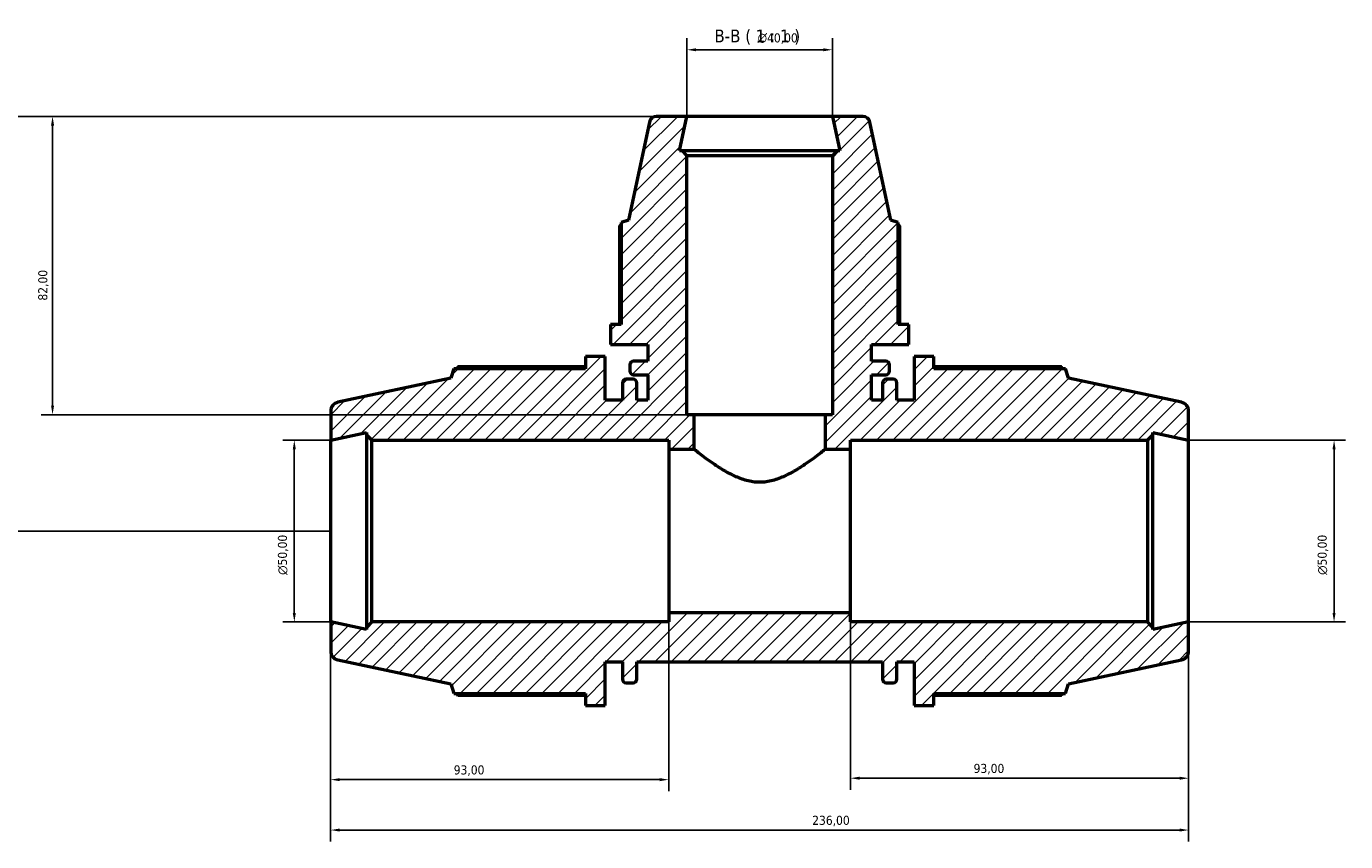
# Model space of a CAD drawing. Header units: millimetres. Extents: x 0 to 1023, y 0 to 938.
# Tile 6 of 8: x 240 to 603, y 714 to 938. Entities that reach past the tile are written whole.
import ezdxf

# ---------------------------------------------------------------- set-up
doc = ezdxf.new("R2010")
doc.units = ezdxf.units.MM
for name, color, linetype, lineweight in [('Dimension (ISO)', 7, 'Continuous', 25), ('Hatch (ISO)', 7, 'Continuous', 18), ('Symbol (ISO)', 7, 'Continuous', 25), ('Visible (ISO)', 7, 'Continuous', 50)]:
    doc.layers.add(name, color=color, linetype=linetype, lineweight=lineweight)
doc.styles.add('Label Text (ISO)', font='tahoma.ttf')
doc.styles.add('Note Text (ISO)', font='tahoma.ttf')
doc.dimstyles.new('Default (ISO)', dxfattribs={"dimtxt": 2.5, "dimasz": 2.5, "dimexe": 3.175, "dimexo": 0, "dimgap": 0.762, "dimtad": 1, "dimrnd": 1e-08, "dimzin": 0, "dimtxsty": 'Note Text (ISO)', "dimcen": 0.09, "dimdle": 10, "dimclrd": 256, "dimclre": 256, "dimclrt": 232, "dimazin": 0, "dimtfac": 1.40208, "dimtmove": 0, "dimatfit": 3, "dimfxl": 1, "dimtolj": 1, "dimtzin": 0, "dimlwd": -1, "dimlwe": -1, "dimarcsym": 0})

# ---------------------------------------------------------------- blocks, each defined once
blk = doc.blocks.new('*D7')
at = {"layer": 'Defpoints', "color": 0, "transparency": 16777216}
for p in [(461.53, 931.24), (421.53, 912.92), (461.53, 912.92)]:
    blk.add_point(p, dxfattribs=at)
at = {"layer": 'Dimension (ISO)', "transparency": 16777216}
for p, q in [((421.53, 912.92), (421.53, 934.42)), ((461.53, 912.92), (461.53, 934.42)), ((424.03, 931.24), (459.03, 931.24))]:
    blk.add_line(p, q, dxfattribs=at)
for points in [[(424.03, 931.66), (424.03, 930.83), (421.53, 931.24)], [(459.03, 931.66), (459.03, 930.83), (461.53, 931.24)]]:
    blk.add_solid(points, dxfattribs=at)
at = {"layer": 'Dimension (ISO)', "color": 232, "true_color": 0xca0064, "transparency": 16777216, "insert": (440.98, 935.77), "char_height": 2.5, "attachment_point": 1, "style": 'Note Text (ISO)'}
blk.add_mtext('\\A1;\\fAIGDT|b0|i0;\\H2.5000;\\ln\\fTahoma|b0|i0;\\H2.5000;40,00', dxfattribs=at)
blk = doc.blocks.new('*D8')
at = {"layer": 'Defpoints', "color": 0, "transparency": 16777216}
for p in [(559.53, 823.92), (559.53, 773.92), (599.53, 773.92)]:
    blk.add_point(p, dxfattribs=at)
at = {"layer": 'Dimension (ISO)', "transparency": 16777216}
for p, q in [((559.53, 823.92), (602.71, 823.92)), ((599.53, 821.42), (599.53, 776.42)), ((559.53, 773.92), (602.71, 773.92))]:
    blk.add_line(p, q, dxfattribs=at)
for points in [[(599.11, 821.42), (599.95, 821.42), (599.53, 823.92)], [(599.11, 776.42), (599.95, 776.42), (599.53, 773.92)]]:
    blk.add_solid(points, dxfattribs=at)
at = {"layer": 'Dimension (ISO)', "color": 232, "true_color": 0xca0064, "transparency": 16777216, "insert": (595.01, 786.87), "char_height": 2.5, "attachment_point": 1, "rotation": 90, "style": 'Note Text (ISO)'}
blk.add_mtext('\\A1;\\fAIGDT|b0|i0;\\H2.5000;\\ln\\fTahoma|b0|i0;\\H2.5000;50,00', dxfattribs=at)
blk = doc.blocks.new('*D9')
at = {"layer": 'Defpoints', "color": 0, "transparency": 16777216}
for p in [(466.53, 776.42), (559.53, 773.92), (466.53, 730.97)]:
    blk.add_point(p, dxfattribs=at)
at = {"layer": 'Dimension (ISO)', "transparency": 16777216}
for p, q in [((466.53, 776.42), (466.53, 727.8)), ((559.53, 773.92), (559.53, 727.8)), ((557.03, 730.97), (469.03, 730.97))]:
    blk.add_line(p, q, dxfattribs=at)
for points in [[(469.03, 731.39), (469.03, 730.55), (466.53, 730.97)], [(557.03, 731.39), (557.03, 730.55), (559.53, 730.97)]]:
    blk.add_solid(points, dxfattribs=at)
at = {"layer": 'Dimension (ISO)', "color": 232, "true_color": 0xca0064, "transparency": 16777216, "insert": (500.38, 734.91), "char_height": 2.5, "attachment_point": 1, "style": 'Note Text (ISO)'}
blk.add_mtext('\\A1;93,00', dxfattribs=at)
blk = doc.blocks.new('*D10')
at = {"layer": 'Defpoints', "color": 0, "transparency": 16777216}
for p in [(323.53, 773.92), (416.53, 776.42), (323.53, 730.57)]:
    blk.add_point(p, dxfattribs=at)
at = {"layer": 'Dimension (ISO)', "transparency": 16777216}
for p, q in [((323.53, 773.92), (323.53, 727.4)), ((416.53, 776.42), (416.53, 727.4)), ((414.03, 730.57), (326.03, 730.57))]:
    blk.add_line(p, q, dxfattribs=at)
for points in [[(326.03, 730.99), (326.03, 730.15), (323.53, 730.57)], [(414.03, 730.99), (414.03, 730.15), (416.53, 730.57)]]:
    blk.add_solid(points, dxfattribs=at)
at = {"layer": 'Dimension (ISO)', "color": 232, "true_color": 0xca0064, "transparency": 16777216, "insert": (357.38, 734.51), "char_height": 2.5, "attachment_point": 1, "style": 'Note Text (ISO)'}
blk.add_mtext('\\A1;93,00', dxfattribs=at)
blk = doc.blocks.new('*D11')
at = {"layer": 'Defpoints', "color": 0, "transparency": 16777216}
for p in [(323.53, 773.92), (559.53, 773.92), (559.53, 716.72)]:
    blk.add_point(p, dxfattribs=at)
at = {"layer": 'Dimension (ISO)', "transparency": 16777216}
for p, q in [((323.53, 773.92), (323.53, 713.54)), ((559.53, 773.92), (559.53, 713.54)), ((326.03, 716.72), (557.03, 716.72))]:
    blk.add_line(p, q, dxfattribs=at)
for points in [[(326.03, 717.13), (326.03, 716.3), (323.53, 716.72)], [(557.03, 717.13), (557.03, 716.3), (559.53, 716.72)]]:
    blk.add_solid(points, dxfattribs=at)
at = {"layer": 'Dimension (ISO)', "color": 232, "true_color": 0xca0064, "transparency": 16777216, "insert": (455.98, 720.65), "char_height": 2.5, "attachment_point": 1, "style": 'Note Text (ISO)'}
blk.add_mtext('\\A1;236,00', dxfattribs=at)
blk = doc.blocks.new('*D12')
at = {"layer": 'Defpoints', "color": 0, "transparency": 16777216}
for p in [(323.53, 823.92), (313.53, 773.92), (323.53, 773.92)]:
    blk.add_point(p, dxfattribs=at)
at = {"layer": 'Dimension (ISO)', "transparency": 16777216}
for p, q in [((323.53, 823.92), (310.36, 823.92)), ((313.53, 821.42), (313.53, 776.42)), ((323.53, 773.92), (310.36, 773.92))]:
    blk.add_line(p, q, dxfattribs=at)
for points in [[(313.11, 821.42), (313.95, 821.42), (313.53, 823.92)], [(313.11, 776.42), (313.95, 776.42), (313.53, 773.92)]]:
    blk.add_solid(points, dxfattribs=at)
at = {"layer": 'Dimension (ISO)', "color": 232, "true_color": 0xca0064, "transparency": 16777216, "insert": (309.01, 786.87), "char_height": 2.5, "attachment_point": 1, "rotation": 90, "style": 'Note Text (ISO)'}
blk.add_mtext('\\A1;\\fAIGDT|b0|i0;\\H2.5000;\\ln\\fTahoma|b0|i0;\\H2.5000;50,00', dxfattribs=at)
blk = doc.blocks.new('*D13')
at = {"layer": 'Defpoints', "color": 0, "transparency": 16777216}
for p in [(421.53, 912.92), (247.03, 830.92), (423.53, 830.92)]:
    blk.add_point(p, dxfattribs=at)
at = {"layer": 'Dimension (ISO)', "transparency": 16777216}
for p, q in [((421.53, 912.92), (243.86, 912.92)), ((247.03, 910.42), (247.03, 833.42)), ((423.53, 830.92), (243.86, 830.92))]:
    blk.add_line(p, q, dxfattribs=at)
for points in [[(246.61, 910.42), (247.45, 910.42), (247.03, 912.92)], [(246.61, 833.42), (247.45, 833.42), (247.03, 830.92)]]:
    blk.add_solid(points, dxfattribs=at)
at = {"layer": 'Dimension (ISO)', "color": 232, "true_color": 0xca0064, "transparency": 16777216, "insert": (243.09, 862.28), "char_height": 2.5, "attachment_point": 1, "rotation": 90, "style": 'Note Text (ISO)'}
blk.add_mtext('\\A1;82,00', dxfattribs=at)
blk = doc.blocks.new('*D14')
at = {"layer": 'Defpoints', "color": 0, "transparency": 16777216}
for p in [(421.53, 912.92), (228.03, 798.92), (323.53, 798.92)]:
    blk.add_point(p, dxfattribs=at)
at = {"layer": 'Dimension (ISO)', "transparency": 16777216}
for p, q in [((421.53, 912.92), (224.86, 912.92)), ((228.03, 910.42), (228.03, 801.42)), ((323.53, 798.92), (224.86, 798.92))]:
    blk.add_line(p, q, dxfattribs=at)
for points in [[(227.61, 910.42), (228.45, 910.42), (228.03, 912.92)], [(227.61, 801.42), (228.45, 801.42), (228.03, 798.92)]]:
    blk.add_solid(points, dxfattribs=at)
at = {"layer": 'Dimension (ISO)', "color": 232, "true_color": 0xca0064, "transparency": 16777216, "insert": (224.1, 841.97), "char_height": 2.5, "attachment_point": 1, "rotation": 90, "style": 'Note Text (ISO)'}
blk.add_mtext('\\A1;114,00', dxfattribs=at)

msp = doc.modelspace()

# ---------------------------------------------------------------- hatches: boundary and pattern name
at = {"layer": 'Hatch (ISO)'}
h = msp.add_hatch(dxfattribs=at)
h.set_pattern_fill('ANSI31', color=256, scale=25.4, style=0)
h.set_pattern_definition([(45, (0, 0), (-2.245064, 2.245064), [])])
edge = h.paths.add_edge_path()
edge.add_ellipse((557.031, 765.946), major_axis=(0.52, -2.445), ratio=1, start_angle=0, end_angle=78)
edge.add_line((559.531, 765.946), (559.531, 773.921))
edge.add_line((559.531, 773.921), (549.698, 771.831))
edge.add_line((549.698, 771.831), (549.698, 772.421))
edge.add_line((549.698, 772.421), (548.198, 773.921))
edge.add_line((548.198, 773.921), (466.531, 773.921))
edge.add_line((466.531, 773.921), (466.531, 776.421))
edge.add_line((466.531, 776.421), (416.531, 776.421))
edge.add_line((416.531, 776.421), (416.531, 773.921))
edge.add_line((416.531, 773.921), (334.865, 773.921))
edge.add_line((334.865, 773.921), (333.365, 772.421))
edge.add_line((333.365, 772.421), (333.365, 771.831))
edge.add_line((333.365, 771.831), (323.531, 773.921))
edge.add_line((323.531, 773.921), (323.531, 765.946))
edge.add_ellipse((326.031, 765.946), major_axis=(-2.5, 0), ratio=1, start_angle=0, end_angle=78)
edge.add_line((325.511, 763.501), (356.571, 756.899))
edge.add_line((356.571, 756.899), (357.422, 754.281))
edge.add_line((357.422, 754.281), (393.585, 754.281))
edge.add_line((393.585, 754.281), (393.585, 750.921))
edge.add_line((393.585, 750.921), (399.051, 750.921))
edge.add_line((399.051, 750.921), (399.051, 762.921))
edge.add_line((399.051, 762.921), (403.771, 762.921))
edge.add_line((403.771, 762.921), (403.771, 758.161))
edge.add_ellipse((404.771, 758.161), major_axis=(-1, 0), ratio=1, start_angle=0, end_angle=90)
edge.add_line((404.771, 757.161), (406.705, 757.161))
edge.add_ellipse((406.705, 758.161), major_axis=(0, -1), ratio=1, start_angle=0, end_angle=90)
edge.add_line((407.705, 758.161), (407.705, 762.921))
edge.add_line((407.705, 762.921), (475.358, 762.921))
edge.add_line((475.358, 762.921), (475.358, 758.161))
edge.add_ellipse((476.358, 758.161), major_axis=(-1, 0), ratio=1, start_angle=0, end_angle=90)
edge.add_line((476.358, 757.161), (478.291, 757.161))
edge.add_ellipse((478.291, 758.161), major_axis=(0, -1), ratio=1, start_angle=0, end_angle=90)
edge.add_line((479.291, 758.161), (479.291, 762.921))
edge.add_line((479.291, 762.921), (484.011, 762.921))
edge.add_line((484.011, 762.921), (484.011, 750.921))
edge.add_line((484.011, 750.921), (489.478, 750.921))
edge.add_line((489.478, 750.921), (489.478, 754.281))
edge.add_line((489.478, 754.281), (525.641, 754.281))
edge.add_line((525.641, 754.281), (526.491, 756.899))
edge.add_line((526.491, 756.899), (557.551, 763.501))
edge = h.paths.add_edge_path()
edge.add_ellipse((469.912, 910.921), major_axis=(1.956, 0.416), ratio=1, start_angle=0, end_angle=78)
edge.add_line((469.912, 912.921), (461.531, 912.921))
edge.add_line((461.531, 912.921), (463.551, 903.421))
edge.add_line((463.551, 903.421), (462.731, 903.421))
edge.add_line((462.731, 903.421), (461.531, 902.221))
edge.add_line((461.531, 902.221), (461.531, 830.921))
edge.add_line((461.531, 830.921), (459.531, 830.921))
edge.add_line((459.531, 830.921), (459.531, 821.421))
edge.add_line((459.531, 821.421), (466.531, 821.421))
edge.add_line((466.531, 821.421), (466.531, 823.921))
edge.add_line((466.531, 823.921), (548.198, 823.921))
edge.add_line((548.198, 823.921), (549.698, 825.421))
edge.add_line((549.698, 825.421), (549.698, 826.012))
edge.add_line((549.698, 826.012), (559.531, 823.921))
edge.add_line((559.531, 823.921), (559.531, 831.897))
edge.add_ellipse((557.031, 831.897), major_axis=(2.5, 0), ratio=1, start_angle=0, end_angle=78)
edge.add_line((557.551, 834.342), (526.491, 840.944))
edge.add_line((526.491, 840.944), (525.641, 843.561))
edge.add_line((525.641, 843.561), (489.478, 843.561))
edge.add_line((489.478, 843.561), (489.478, 846.921))
edge.add_line((489.478, 846.921), (484.011, 846.921))
edge.add_line((484.011, 846.921), (484.011, 834.921))
edge.add_line((484.011, 834.921), (479.291, 834.921))
edge.add_line((479.291, 834.921), (479.291, 839.681))
edge.add_ellipse((478.291, 839.681), major_axis=(1, 0), ratio=1, start_angle=0, end_angle=90)
edge.add_line((478.291, 840.681), (476.358, 840.681))
edge.add_ellipse((476.358, 839.681), major_axis=(0, 1), ratio=1, start_angle=0, end_angle=90)
edge.add_line((475.358, 839.681), (475.358, 834.921))
edge.add_line((475.358, 834.921), (472.281, 834.921))
edge.add_line((472.281, 834.921), (472.281, 841.861))
edge.add_line((472.281, 841.861), (476.201, 841.861))
edge.add_ellipse((476.201, 842.861), major_axis=(0, -1), ratio=1, start_angle=0, end_angle=90)
edge.add_line((477.201, 842.861), (477.201, 844.661))
edge.add_ellipse((476.201, 844.661), major_axis=(1, 0), ratio=1, start_angle=0, end_angle=90)
edge.add_line((476.201, 845.661), (472.281, 845.661))
edge.add_line((472.281, 845.661), (472.281, 850.221))
edge.add_line((472.281, 850.221), (482.531, 850.221))
edge.add_line((482.531, 850.221), (482.531, 855.688))
edge.add_line((482.531, 855.688), (479.661, 855.688))
edge.add_line((479.661, 855.688), (479.661, 883.748))
edge.add_line((479.661, 883.748), (477.589, 884.421))
edge.add_line((477.589, 884.421), (471.868, 911.337))
edge = h.paths.add_edge_path()
edge.add_ellipse((413.151, 910.921), major_axis=(0, 2), ratio=1, start_angle=0, end_angle=78)
edge.add_line((411.194, 911.337), (405.473, 884.421))
edge.add_line((405.473, 884.421), (403.401, 883.748))
edge.add_line((403.401, 883.748), (403.401, 855.688))
edge.add_line((403.401, 855.688), (400.531, 855.688))
edge.add_line((400.531, 855.688), (400.531, 850.221))
edge.add_line((400.531, 850.221), (410.781, 850.221))
edge.add_line((410.781, 850.221), (410.781, 845.661))
edge.add_line((410.781, 845.661), (406.861, 845.661))
edge.add_ellipse((406.861, 844.661), major_axis=(0, 1), ratio=1, start_angle=0, end_angle=90)
edge.add_line((405.861, 844.661), (405.861, 842.861))
edge.add_ellipse((406.861, 842.861), major_axis=(-1, 0), ratio=1, start_angle=0, end_angle=90)
edge.add_line((406.861, 841.861), (410.781, 841.861))
edge.add_line((410.781, 841.861), (410.781, 834.921))
edge.add_line((410.781, 834.921), (407.705, 834.921))
edge.add_line((407.705, 834.921), (407.705, 839.681))
edge.add_ellipse((406.705, 839.681), major_axis=(1, 0), ratio=1, start_angle=0, end_angle=90)
edge.add_line((406.705, 840.681), (404.771, 840.681))
edge.add_ellipse((404.771, 839.681), major_axis=(0, 1), ratio=1, start_angle=0, end_angle=90)
edge.add_line((403.771, 839.681), (403.771, 834.921))
edge.add_line((403.771, 834.921), (399.051, 834.921))
edge.add_line((399.051, 834.921), (399.051, 846.921))
edge.add_line((399.051, 846.921), (393.585, 846.921))
edge.add_line((393.585, 846.921), (393.585, 843.561))
edge.add_line((393.585, 843.561), (357.422, 843.561))
edge.add_line((357.422, 843.561), (356.571, 840.944))
edge.add_line((356.571, 840.944), (325.511, 834.342))
edge.add_ellipse((326.031, 831.897), major_axis=(-0.52, 2.445), ratio=1, start_angle=0, end_angle=78)
edge.add_line((323.531, 831.897), (323.531, 823.921))
edge.add_line((323.531, 823.921), (333.365, 826.012))
edge.add_line((333.365, 826.012), (333.365, 825.421))
edge.add_line((333.365, 825.421), (334.865, 823.921))
edge.add_line((334.865, 823.921), (416.531, 823.921))
edge.add_line((416.531, 823.921), (416.531, 821.421))
edge.add_line((416.531, 821.421), (423.531, 821.421))
edge.add_line((423.531, 821.421), (423.531, 830.921))
edge.add_line((423.531, 830.921), (421.531, 830.921))
edge.add_line((421.531, 830.921), (421.531, 902.221))
edge.add_line((421.531, 902.221), (420.331, 903.421))
edge.add_line((420.331, 903.421), (419.512, 903.421))
edge.add_line((419.512, 903.421), (421.531, 912.921))
edge.add_line((421.531, 912.921), (413.151, 912.921))

# ---------------------------------------------------------------- linework, layer by layer
at = {"layer": 'Visible (ISO)'}
for p, q in [((411.194, 911.337), (405.473, 884.421)), ((421.531, 912.921), (413.151, 912.921)), ((419.512, 903.421), (421.531, 912.921)), ((461.531, 912.921), (421.531, 912.921)), ((469.912, 912.921), (461.531, 912.921)), ((461.531, 912.921), (463.551, 903.421)), ((477.589, 884.421), (471.868, 911.337)), ((420.331, 903.421), (419.512, 903.421)), ((421.531, 902.221), (420.331, 903.421)), ((462.731, 903.421), (420.331, 903.421)), ((421.531, 830.921), (421.531, 902.221)), ((421.531, 902.221), (461.531, 902.221)), ((462.731, 903.421), (461.531, 902.221)), ((461.531, 902.221), (461.531, 830.921)), ((463.551, 903.421), (462.731, 903.421)), ((402.953, 882.816), (402.953, 855.688)), ((405.473, 884.421), (403.401, 883.748)), ((403.401, 883.748), (403.401, 855.688)), ((479.661, 883.748), (477.589, 884.421)), ((479.661, 855.688), (479.661, 883.748)), ((480.109, 855.688), (480.109, 882.816)), ((403.401, 855.688), (400.531, 855.688)), ((400.531, 855.688), (400.531, 850.221)), ((482.531, 855.688), (479.661, 855.688)), ((482.531, 850.221), (482.531, 855.688)), ((400.531, 850.221), (410.781, 850.221)), ((410.781, 850.221), (410.781, 845.661)), ((472.281, 845.661), (472.281, 850.221)), ((472.281, 850.221), (482.531, 850.221)), ((399.051, 846.921), (393.585, 846.921)), ((393.585, 846.921), (393.585, 843.561)), ((399.051, 834.921), (399.051, 846.921)), ((410.781, 845.661), (406.861, 845.661)), ((476.201, 845.661), (472.281, 845.661)), ((489.478, 846.921), (484.011, 846.921)), ((484.011, 846.921), (484.011, 834.921)), ((489.478, 843.561), (489.478, 846.921)), ((357.422, 843.561), (356.571, 840.944)), ((393.585, 843.561), (357.422, 843.561)), ((393.585, 844.086), (358.513, 844.086)), ((405.861, 844.661), (405.861, 842.861)), ((477.201, 842.861), (477.201, 844.661)), ((524.549, 844.086), (489.478, 844.086)), ((525.641, 843.561), (489.478, 843.561)), ((526.491, 840.944), (525.641, 843.561)), ((356.571, 840.944), (325.511, 834.342)), ((403.771, 839.681), (403.771, 834.921)), ((406.705, 840.681), (404.771, 840.681)), ((406.861, 841.861), (410.781, 841.861)), ((407.705, 834.921), (407.705, 839.681)), ((410.781, 841.861), (410.781, 834.921)), ((472.281, 834.921), (472.281, 841.861)), ((472.281, 841.861), (476.201, 841.861)), ((475.358, 839.681), (475.358, 834.921)), ((478.291, 840.681), (476.358, 840.681)), ((479.291, 834.921), (479.291, 839.681)), ((557.551, 834.342), (526.491, 840.944)), ((403.771, 834.921), (399.051, 834.921)), ((410.781, 834.921), (407.705, 834.921)), ((475.358, 834.921), (472.281, 834.921)), ((484.011, 834.921), (479.291, 834.921)), ((323.531, 831.897), (323.531, 823.921)), ((559.531, 823.921), (559.531, 831.897)), ((423.531, 830.921), (421.531, 830.921)), ((423.531, 821.421), (423.531, 830.921)), ((459.531, 830.921), (423.531, 830.921)), ((461.531, 830.921), (459.531, 830.921)), ((459.531, 830.921), (459.531, 821.421)), ((323.531, 823.921), (333.365, 826.012)), ((323.531, 773.921), (323.531, 823.921)), ((333.365, 826.012), (333.365, 825.421)), ((333.365, 825.421), (334.865, 823.921)), ((333.365, 825.421), (333.365, 772.421)), ((334.865, 823.921), (416.531, 823.921)), ((334.865, 773.921), (334.865, 823.921)), ((416.531, 823.921), (416.531, 821.421)), ((466.531, 821.421), (466.531, 823.921)), ((466.531, 823.921), (548.198, 823.921)), ((548.198, 823.921), (549.698, 825.421)), ((548.198, 823.921), (548.198, 773.921)), ((549.698, 825.421), (549.698, 826.012)), ((549.698, 826.012), (559.531, 823.921)), ((549.698, 772.421), (549.698, 825.421)), ((559.531, 773.921), (559.531, 823.921)), ((416.531, 821.421), (423.531, 821.421)), ((416.531, 821.421), (416.531, 776.421)), ((459.531, 821.421), (466.531, 821.421)), ((466.531, 776.421), (466.531, 821.421)), ((333.365, 771.831), (323.531, 773.921)), ((323.531, 773.921), (323.531, 765.946)), ((334.865, 773.921), (333.365, 772.421)), ((416.531, 773.921), (334.865, 773.921)), ((466.531, 776.421), (416.531, 776.421)), ((416.531, 776.421), (416.531, 773.921)), ((466.531, 773.921), (466.531, 776.421)), ((548.198, 773.921), (466.531, 773.921)), ((549.698, 772.421), (548.198, 773.921)), ((559.531, 773.921), (549.698, 771.831)), ((559.531, 765.946), (559.531, 773.921)), ((333.365, 772.421), (333.365, 771.831)), ((549.698, 771.831), (549.698, 772.421)), ((325.511, 763.501), (356.571, 756.899)), ((399.051, 750.921), (399.051, 762.921)), ((399.051, 762.921), (403.771, 762.921)), ((403.771, 762.921), (403.771, 758.161)), ((407.705, 758.161), (407.705, 762.921)), ((407.705, 762.921), (475.358, 762.921)), ((475.358, 762.921), (475.358, 758.161)), ((479.291, 758.161), (479.291, 762.921)), ((479.291, 762.921), (484.011, 762.921)), ((484.011, 762.921), (484.011, 750.921)), ((526.491, 756.899), (557.551, 763.501)), ((356.571, 756.899), (357.422, 754.281)), ((404.771, 757.161), (406.705, 757.161)), ((476.358, 757.161), (478.291, 757.161)), ((525.641, 754.281), (526.491, 756.899)), ((357.422, 754.281), (393.585, 754.281)), ((358.513, 753.757), (393.585, 753.757)), ((393.585, 754.281), (393.585, 750.921)), ((489.478, 750.921), (489.478, 754.281)), ((489.478, 754.281), (525.641, 754.281)), ((489.478, 753.757), (524.549, 753.757)), ((393.585, 750.921), (399.051, 750.921)), ((484.011, 750.921), (489.478, 750.921))]:
    msp.add_line(p, q, dxfattribs=at)
for centre, radius, start, end in [((413.151, 910.921), 2, 90, 168), ((469.912, 910.921), 2, 12, 90), ((406.861, 844.661), 1, 90, 180), ((476.201, 844.661), 1, 0, 90), ((406.861, 842.861), 1, 180, 270), ((476.201, 842.861), 1, 270, 0), ((404.771, 839.681), 1, 90, 180), ((406.705, 839.681), 1, 0, 90), ((476.358, 839.681), 1, 90, 180), ((478.291, 839.681), 1, 0, 90), ((326.031, 831.897), 2.5, 102, 180), ((557.031, 831.897), 2.5, 0, 78), ((326.031, 765.946), 2.5, 180, 258), ((557.031, 765.946), 2.5, 282, 0), ((404.771, 758.161), 1, 180, 270), ((406.705, 758.161), 1, 270, 0), ((476.358, 758.161), 1, 180, 270), ((478.291, 758.161), 1, 270, 0)]:
    msp.add_arc(centre, radius, start, end, dxfattribs=at)
for points, weights in [([(403.401, 883.048), (403.179, 882.934), (402.953, 882.816)], [1.00100250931, 1.00057525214, 1]), ([(480.109, 882.816), (479.883, 882.934), (479.661, 883.048)], [1, 1.00057525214, 1.00100250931]), ([(358.513, 844.086), (358.375, 843.821), (358.241, 843.561)], [1, 1.00059736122, 1.00104674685]), ([(524.821, 843.561), (524.687, 843.821), (524.549, 844.086)], [1.00104674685, 1.00059736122, 1]), ([(358.241, 754.281), (358.375, 754.022), (358.513, 753.757)], [1.00104674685, 1.00059736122, 1]), ([(524.549, 753.757), (524.687, 754.022), (524.821, 754.281)], [1, 1.00059736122, 1.00104674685])]:
    msp.add_rational_spline(points, weights, degree=2, dxfattribs=at)
msp.add_open_spline([(423.531, 821.421), (423.531, 821.421), (423.652, 821.325), (424.137, 820.939), (424.503, 820.65), (425.442, 819.922), (426.018, 819.482), (427.319, 818.518), (428.045, 817.996), (429.586, 816.938), (430.464, 816.361), (432.372, 815.218), (433.401, 814.651), (435.573, 813.646), (436.717, 813.209), (439.081, 812.595), (440.301, 812.421), (442.762, 812.421), (443.982, 812.595), (446.345, 813.209), (447.489, 813.646), (449.661, 814.651), (450.691, 815.218), (452.599, 816.361), (453.476, 816.938), (455.018, 817.996), (455.743, 818.518), (457.044, 819.482), (457.62, 819.922), (458.56, 820.65), (458.925, 820.939), (459.411, 821.325), (459.531, 821.421), (459.531, 821.421)], degree=3, knots=[2.9071342, 2.9071342, 2.9071342, 2.9071342, 3.2647856, 3.2647856, 3.6224371, 3.6224371, 3.9800885, 3.9800885, 4.33774, 4.33774, 4.7068721, 4.7068721, 5.0760042, 5.0760042, 5.4451363, 5.4451363, 5.8142684, 5.8142684, 6.1834005, 6.1834005, 6.5525326, 6.5525326, 6.9216647, 6.9216647, 7.2907968, 7.2907968, 7.6484482, 7.6484482, 8.0060997, 8.0060997, 8.3637511, 8.3637511, 8.7214026, 8.7214026, 8.7214026, 8.7214026], dxfattribs=at)

# ---------------------------------------------------------------- texts
at = {"layer": 'Symbol (ISO)', "insert": (429.092, 932.671), "char_height": 3.5, "attachment_point": 7, "style": 'Label Text (ISO)'}
msp.add_mtext('B-B ( 1 : 1 )', dxfattribs=at)

# ---------------------------------------------------------------- dimensions: what is measured, and where the dimension line sits
at = {"layer": 'Dimension (ISO)'}
for base, p1, p2, angle, picture, middle in [((461.531, 931.245), (421.531, 912.921), (461.531, 912.921), 180, '*D7', (446.531, 931.245)), ((313.531, 773.921), (323.531, 823.921), (323.531, 773.921), 90, '*D12', (313.531, 792.421)), ((599.531, 773.921), (559.531, 823.921), (559.531, 773.921), 90, '*D8', (599.531, 792.421))]:
    dim = msp.add_linear_dim(base=base, p1=p1, p2=p2, angle=angle, text='\\fAIGDT|b0|i0;\\H2.5000;\\ln\\fTahoma|b0|i0;\\H2.5000;<>', dimstyle='Default (ISO)', override={"dimdec": 2, "dimtp": 0, "dimtm": 0, "dimtdec": 2, "dimtofl": 0, "dimatfit": 1}, dxfattribs=at)
    dim.commit()
    dim.dimension.update_dxf_attribs({"geometry": picture, "text_midpoint": middle, "dimtype": 160})
for base, p1, p2, angle, picture, middle in [((228.031, 798.921), (421.531, 912.921), (323.531, 798.921), 90, '*D14', (228.031, 846.921)), ((247.031, 830.921), (421.531, 912.921), (423.531, 830.921), 270, '*D13', (247.031, 866.421)), ((559.531, 716.716), (323.531, 773.921), (559.531, 773.921), 180, '*D11', (461.031, 716.716)), ((466.531, 730.97), (559.531, 773.921), (466.531, 776.421), 180, '*D9', (504.531, 730.97))]:
    dim = msp.add_linear_dim(base=base, p1=p1, p2=p2, angle=angle, dimstyle='Default (ISO)', override={"dimdec": 2, "dimtp": 0, "dimtm": 0, "dimtdec": 2, "dimtofl": 0, "dimatfit": 1}, dxfattribs=at)
    dim.commit()
    dim.dimension.update_dxf_attribs({"geometry": picture, "text_midpoint": middle, "dimtype": 160})
dim = msp.add_linear_dim(base=(323.531, 730.571), p1=(416.531, 776.421), p2=(323.531, 773.921), dimstyle='Default (ISO)', override={"dimdec": 2, "dimtp": 0, "dimtm": 0, "dimtdec": 2, "dimtofl": 0, "dimatfit": 1}, dxfattribs=at)
dim.commit()
dim.dimension.update_dxf_attribs({"geometry": '*D10', "text_midpoint": (361.531, 730.571), "dimtype": 160})

doc.saveas('drawing.dxf')
